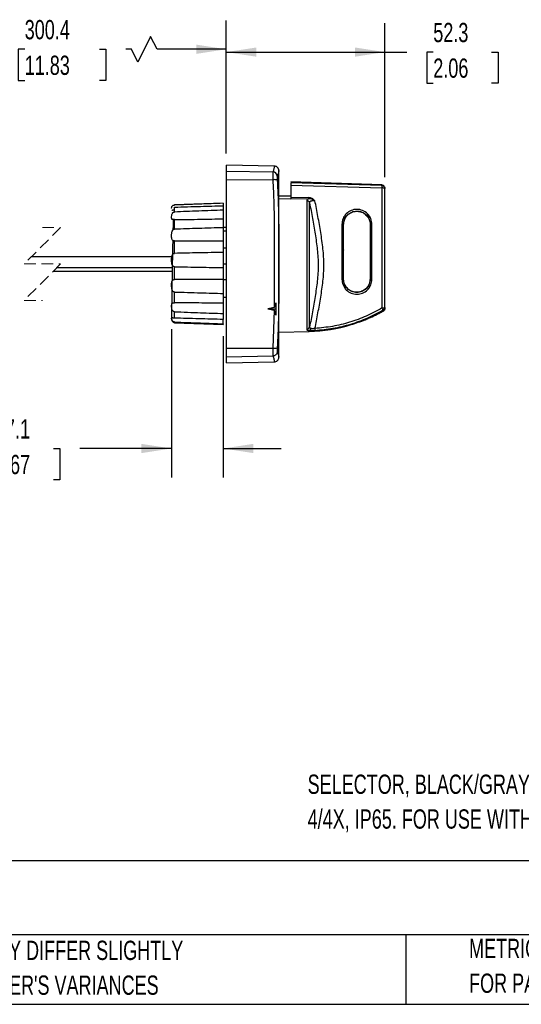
# Model space of a CAD drawing. Header units: millimetres. Extents: x 19 to 819, y 19 to 629.
# Tile 2 of 8: x 235 to 400, y 19 to 344. Entities that reach past the tile are written whole.
import ezdxf

# ---------------------------------------------------------------- set-up
doc = ezdxf.new("R2010")
doc.units = ezdxf.units.MM
doc.header["$LTSCALE"] = 3
doc.linetypes.add('HIDDEN', pattern=[1.905, 1.27, -0.635])
doc.layers.add('DIMENSIONS', color=140, linetype='Continuous', lineweight=25)
doc.layers.add('TEXT', color=140, linetype='Continuous', lineweight=25)
doc.styles.add('SLDTEXTSTYLE0', font='TXT', dxfattribs={"width": 0.7})
doc.dimstyles.new('SLDDIMSTYLE1', dxfattribs={"dimtxt": 6.474023, "dimasz": 9.906, "dimexe": 0, "dimexo": 0.0625, "dimgap": 1.618506, "dimtad": 0, "dimtih": 1, "dimtoh": 1, "dimrnd": 1e-09, "dimzin": 12, "dimdsep": 46, "dimtxsty": 'SLDTEXTSTYLE0', "dimsah": 1, "dimcen": 0.09, "dimadec": 0, "dimazin": 3, "dimtfac": 1, "dimtofl": 0, "dimtmove": 0, "dimatfit": 3, "dimfxl": 0, "dimfrac": 2, "dimtolj": 1, "dimtzin": 12, "dimarcsym": 0})
doc.dimstyles.new('SLDDIMSTYLE2', dxfattribs={"dimtxt": 6.474023, "dimasz": 9.906, "dimexe": 0, "dimexo": 0.0625, "dimgap": 1.618506, "dimtad": 0, "dimtih": 1, "dimtoh": 1, "dimrnd": 1e-09, "dimzin": 12, "dimdsep": 46, "dimtxsty": 'SLDTEXTSTYLE0', "dimsah": 1, "dimcen": 0.09, "dimadec": 0, "dimazin": 3, "dimtfac": 1, "dimtmove": 0, "dimatfit": 0, "dimfxl": 0, "dimfrac": 2, "dimtolj": 1, "dimtzin": 12, "dimarcsym": 0})

# ---------------------------------------------------------------- blocks, each defined once
blk = doc.blocks.new('SW_NOTE_0_1')
at = {"layer": 'TEXT', "color": 0, "char_height": 6.35, "attachment_point": 1, "style": 'SLDTEXTSTYLE0'}
for s, insert in [('SELECTOR, BLACK/GRAY, EXTERNAL FRONT MOUNT, 2-POSITION, LOCKABLE IN OFF ONLY, DEFEATABLE, NEMA', (0, 8.19)), ('4/4X, IP65. FOR USE WITH MPW80 SERIES MANUAL MOTOR PROTECTORS. 330mm SHAFT INCLUDED.', (0, -3.28))]:
    blk.add_mtext(s, dxfattribs=dict(at, insert=insert))
blk = doc.blocks.new('SW_NOTE_0_4')
at = {"layer": 'TEXT', "color": 0, "char_height": 6.35, "attachment_point": 1, "style": 'SLDTEXTSTYLE0'}
for s, insert in [('PART DIMENSIONS MAY DIFFER SLIGHTLY', (0, 8.19)), ("DUE TO MANUFACTURER'S VARIANCES", (0, -3.28))]:
    blk.add_mtext(s, dxfattribs=dict(at, insert=insert))
blk = doc.blocks.new('SW_NOTE_0_7')
at = {"layer": 'TEXT', "color": 0, "char_height": 6.35, "attachment_point": 1, "style": 'SLDTEXTSTYLE0'}
for s, insert in [('METRIC UNITS USED', (0, 8.19)), ('FOR PART DESIGN', (0, -3.28))]:
    blk.add_mtext(s, dxfattribs=dict(at, insert=insert))
blk = doc.blocks.new('_D_2')
at = {"layer": 'DIMENSIONS'}
for p, q in [((191.63, 283.13), (191.63, 343.42)), ((302.75, 299.48), (302.75, 343.42)), ((277.78, 338.12), (273.54, 329.66)), ((279.89, 333.89), (277.78, 338.12)), ((191.63, 333.89), (227.48, 333.89)), ((236.25, 333.89), (234.08, 333.89)), ((234.08, 333.89), (234.08, 323.6)), ((260.88, 333.89), (263.05, 333.89)), ((263.05, 333.89), (263.05, 323.6)), ((271.43, 333.89), (269.65, 333.89)), ((273.54, 329.66), (271.43, 333.89)), ((302.75, 333.89), (279.89, 333.89)), ((234.08, 323.6), (236.25, 323.6)), ((263.05, 323.6), (260.88, 323.6))]:
    blk.add_line(p, q, dxfattribs=at)
for points in [[(191.63, 333.89), (201.54, 332.37), (201.54, 335.42)], [(302.75, 333.89), (292.85, 335.42), (292.85, 332.37)]]:
    blk.add_solid(points, dxfattribs=at)
at = {"layer": 'DIMENSIONS', "char_height": 6.35, "attachment_point": 1, "style": 'SLDTEXTSTYLE0'}
for s, insert in [('300.4', (236.25, 343.53)), ('11.83', (236.25, 331.79))]:
    blk.add_mtext(s, dxfattribs=dict(at, insert=insert))
blk = doc.blocks.new('_D_3')
at = {"layer": 'DIMENSIONS'}
for p, q in [((284.65, 241.65), (284.65, 192.76)), ((301.75, 239.31), (301.75, 192.76)), ((226.45, 202.28), (224.28, 202.28)), ((224.28, 202.28), (224.28, 191.99)), ((245.69, 202.28), (247.87, 202.28)), ((247.87, 202.28), (247.87, 191.99)), ((284.65, 202.28), (254.47, 202.28)), ((301.75, 202.28), (320.8, 202.28)), ((224.28, 191.99), (226.45, 191.99)), ((247.87, 191.99), (245.69, 191.99))]:
    blk.add_line(p, q, dxfattribs=at)
for points in [[(284.65, 202.28), (274.75, 203.8), (274.75, 200.76)], [(301.75, 202.28), (311.66, 200.76), (311.66, 203.8)]]:
    blk.add_solid(points, dxfattribs=at)
at = {"layer": 'DIMENSIONS', "char_height": 6.35, "attachment_point": 1, "style": 'SLDTEXTSTYLE0'}
for s, insert in [('17.1', (226.45, 211.92)), ('0.67', (226.45, 200.18))]:
    blk.add_mtext(s, dxfattribs=dict(at, insert=insert))
blk = doc.blocks.new('_D_4')
at = {"layer": 'DIMENSIONS'}
for p, q in [((302.75, 299.48), (302.75, 342.48)), ((355.05, 291.78), (355.05, 342.48)), ((302.75, 332.96), (355.05, 332.96)), ((355.05, 332.96), (362.24, 332.96)), ((371.01, 332.96), (368.84, 332.96)), ((368.84, 332.96), (368.84, 322.67)), ((390.25, 332.96), (392.42, 332.96)), ((392.42, 332.96), (392.42, 322.67)), ((368.84, 322.67), (371.01, 322.67)), ((392.42, 322.67), (390.25, 322.67))]:
    blk.add_line(p, q, dxfattribs=at)
for points in [[(302.75, 332.96), (312.66, 331.43), (312.66, 334.48)], [(355.05, 332.96), (345.15, 334.48), (345.15, 331.43)]]:
    blk.add_solid(points, dxfattribs=at)
at = {"layer": 'DIMENSIONS', "char_height": 6.35, "attachment_point": 1, "style": 'SLDTEXTSTYLE0'}
for s, insert in [('52.3', (371.01, 342.59)), ('2.06', (371.01, 330.85))]:
    blk.add_mtext(s, dxfattribs=dict(at, insert=insert))

msp = doc.modelspace()

# ---------------------------------------------------------------- linework, layer by layer
for p, q in [((318.578, 295.398), (302.753, 295.674)), ((302.753, 293.735), (302.753, 295.674)), ((302.753, 293.735), (318.08, 293.47)), ((302.753, 290.924), (302.753, 293.735)), ((320.053, 267.303), (320.053, 293.122)), ((302.753, 235.321), (302.753, 290.924)), ((302.753, 290.924), (318.08, 290.886)), ((354.088, 289.156), (324.053, 290.205)), ((354.088, 288.965), (324.053, 289.9)), ((324.053, 289.9), (324.053, 289.12)), ((324.053, 289.12), (324.053, 285.094)), ((324.053, 289.12), (354.088, 288.173)), ((354.088, 289.156), (354.088, 288.965)), ((354.088, 288.173), (354.088, 248.611)), ((355.053, 273.028), (355.053, 287.973)), ((285.602, 282.519), (285.591, 282.492)), ((301.753, 283.122), (285.618, 282.559)), ((285.618, 282.552), (285.618, 282.559)), ((285.618, 282.539), (285.618, 282.552)), ((301.753, 283.122), (301.753, 283.111)), ((301.753, 283.111), (301.753, 282.285)), ((324.053, 285.457), (320.053, 285.422)), ((320.053, 284.663), (324.053, 284.553)), ((324.053, 285.094), (329.905, 284.988)), ((324.053, 285.094), (324.053, 284.697)), ((324.053, 284.553), (324.053, 284.697)), ((324.053, 284.697), (329.909, 284.589)), ((329.265, 283.987), (329.265, 241.553)), ((330.217, 242.32), (330.217, 283.244)), ((285.618, 280.241), (285.618, 281.843)), ((301.753, 282.323), (301.753, 280.845)), ((301.753, 280.845), (301.753, 277.993)), ((285.618, 274.553), (285.618, 277.722)), ((301.753, 277.993), (301.753, 275.069)), ((340.872, 276.162), (340.861, 268.122)), ((341.343, 268.122), (341.354, 276.122)), ((341.429, 276.122), (341.354, 276.122)), ((350.178, 276.122), (350.24, 276.122)), ((302.753, 275.122), (301.753, 275.122)), ((301.753, 275.069), (301.753, 270.717)), ((301.753, 274.017), (302.753, 274.017)), ((355.053, 273.028), (355.051, 273.029)), ((355.053, 273.011), (355.053, 273.028)), ((285.618, 266.6), (285.618, 270.71)), ((301.753, 270.717), (301.753, 266.927)), ((302.753, 271.219), (302.748, 271.219)), ((341.364, 267.725), (341.366, 271.519)), ((341.42, 271.497), (341.366, 271.519)), ((302.753, 268.291), (301.753, 268.291)), ((301.753, 266.927), (301.753, 261.938)), ((320.053, 233.122), (320.053, 267.303)), ((340.861, 268.122), (340.878, 258.072)), ((341.343, 268.122), (340.861, 268.122)), ((341.36, 258.122), (341.343, 268.122)), ((341.364, 267.725), (341.418, 267.701)), ((341.419, 265.245), (341.418, 267.701)), ((355.051, 266.23), (355.053, 266.229)), ((355.053, 248.806), (355.053, 266.229)), ((238.577, 265.622), (284.804, 265.622)), ((301.753, 263.122), (302.753, 263.122)), ((284.881, 260.622), (245.602, 260.622)), ((284.9, 261.822), (246.802, 261.822)), ((285.618, 257.958), (285.618, 262.194)), ((301.753, 261.938), (301.753, 258.031)), ((301.753, 258.031), (301.753, 253.393)), ((301.753, 257.953), (302.753, 257.953)), ((341.36, 258.122), (341.435, 258.122)), ((350.171, 258.122), (350.233, 258.122)), ((285.618, 250.34), (285.618, 253.863)), ((301.753, 253.393), (301.753, 250.143)), ((302.748, 255.026), (302.753, 255.025)), ((301.753, 252.122), (302.753, 252.122)), ((301.753, 250.143), (301.753, 246.774)), ((319.053, 250.302), (319.053, 248.294)), ((285.618, 245.253), (285.618, 247.365)), ((301.753, 246.774), (301.753, 244.826)), ((318.519, 248.799), (316.413, 248.294)), ((316.413, 248.294), (318.506, 247.846)), ((316.413, 248.294), (319.053, 248.294)), ((318.506, 247.846), (318.08, 235.358)), ((319.053, 248.294), (319.053, 246.212)), ((353.038, 246.795), (353.053, 246.795)), ((354.54, 247.594), (354.54, 247.953)), ((355.053, 248.467), (355.053, 248.806)), ((284.694, 245.276), (284.689, 245.203)), ((285.618, 243.686), (285.618, 243.988)), ((285.618, 243.685), (301.753, 243.122)), ((301.753, 243.394), (301.753, 244.826)), ((301.753, 243.394), (301.753, 243.122)), ((320.053, 240.622), (330.053, 240.884)), ((330.053, 241.136), (330.053, 240.884)), ((343.957, 243.115), (343.936, 243.115)), ((302.753, 235.321), (318.08, 235.358)), ((302.753, 232.509), (302.753, 235.321)), ((302.753, 232.509), (318.08, 232.774)), ((302.753, 230.57), (302.753, 232.509)), ((302.753, 230.57), (318.578, 230.846))]:
    msp.add_line(p, q)
at = {"color": 7, "linetype": 'HIDDEN', "lineweight": 18}
for p, q in [((248.089, 275.135), (236.089, 263.135)), ((242.089, 275.147), (248.089, 275.135)), ((236.089, 263.135), (248.089, 263.11)), ((248.089, 263.11), (236.089, 251.11)), ((236.089, 251.11), (242.089, 251.097))]:
    msp.add_line(p, q, dxfattribs=at)
at = {"flags": 128}
for points in [[(341.42, 271.497), (341.423, 273.811), (341.429, 276.122)], [(350.178, 276.122), (350.188, 270.122), (350.186, 264.114), (350.171, 258.122)], [(341.435, 258.122), (341.428, 260.493), (341.423, 262.867), (341.419, 265.245)], [(284.793, 255.123), (284.76, 253.039), (284.72, 250.498), (284.703, 249.377)]]:
    msp.add_lwpolyline(points, dxfattribs=at)
for centre, radius, start, end in [((318.044, 291.963), 1.507, 4.97292, 88.65671), ((219.925, 293.122), 100.127, 360, 0.45082), ((335.286, 284.847), 5.383, 178.50161, 182.74839), ((340.978, 274.517), 1.648, 76.82028, 93.70174), ((350.636, 274.369), 1.797, 86.13879, 102.7325), ((340.984, 259.402), 1.334, 265.44652, 286.38561), ((328.664, 293.989), 53.123, 297.3287, 299.14934), ((329.251, 242.545), 0.992, 270.82419, 346.90828), ((328.662, 293.994), 53.128, 271.50002, 286.73168), ((320.703, 241.039), 11.313, 0.35798, 4.06486), ((318.587, 238.587), 3.269, 261.06364, 287.05121), ((219.925, 233.122), 100.127, 359.54918, 0)]:
    msp.add_arc(centre, radius, start, end)
for points, knots in [([(318.576, 295.398), (318.575, 295.382), (318.573, 295.328), (318.564, 295.204), (318.541, 295.006), (318.492, 294.729), (318.406, 294.374), (318.271, 293.943), (318.147, 293.636), (318.08, 293.47)], [0, 0, 0, 0, 0.0236529, 0.0818123, 0.185086, 0.3231563, 0.5037513, 0.7320495, 1, 1, 1, 1]), ([(320.05, 293.91), (320.029, 294.096), (319.997, 294.381), (319.813, 294.725), (319.623, 294.961), (319.388, 295.153), (319.047, 295.34), (318.762, 295.375), (318.576, 295.398)], [0, 0, 0, 0, 0.2398045, 0.3685844, 0.5000002, 0.6314177, 0.7601959, 1, 1, 1, 1]), ([(318.08, 293.47), (318.071, 293.37), (318.046, 293.084), (318.049, 292.54), (318.055, 291.779), (318.071, 291.204), (318.08, 290.886)], [0, 0, 0, 0, 0.1163646, 0.3331333, 0.631274, 1, 1, 1, 1]), ([(320.05, 293.91), (320.045, 293.844), (320.027, 293.58), (319.9, 292.958), (319.685, 292.434), (319.546, 292.094)], [0, 0, 0, 0, 0.10429747, 0.4194075, 1, 1, 1, 1]), ([(319.546, 290.782), (319.501, 290.806), (319.357, 290.881), (319.027, 290.889), (318.586, 290.911), (318.253, 290.895), (318.08, 290.886)], [0, 0, 0, 0, 0.100658, 0.3268151, 0.6500725, 1, 1, 1, 1]), ([(318.08, 290.886), (318.205, 288.302), (318.457, 283.074), (318.553, 275.325), (318.573, 269.088), (318.576, 264.294), (318.576, 260.983), (318.573, 257.785), (318.565, 254.714), (318.551, 251.742), (318.529, 249.732), (318.519, 248.799)], [0, 0, 0, 0, 0.1844041, 0.3729587, 0.5521854, 0.6289215, 0.7146031, 0.7881769, 0.8568135, 0.9334758, 1, 1, 1, 1]), ([(319.546, 292.094), (319.537, 292.046), (319.511, 291.903), (319.515, 291.622), (319.52, 291.233), (319.537, 290.941), (319.546, 290.782)], [0, 0, 0, 0, 0.1117991, 0.3317721, 0.6384307, 1, 1, 1, 1]), ([(319.546, 290.782), (319.692, 287.65), (319.98, 281.493), (320.043, 272.258), (320.053, 263.095), (320.043, 253.942), (319.979, 244.729), (319.692, 238.588), (319.546, 235.462)], [0, 0, 0, 0, 0.1700116, 0.3340968, 0.5005834, 0.6667654, 0.8303349, 1, 1, 1, 1]), ([(354.871, 288.512), (354.846, 288.616), (354.761, 288.982), (354.368, 289.083), (354.088, 289.156)], [0, 0, 0, 0, 0.2859428, 1, 1, 1, 1]), ([(354.088, 288.173), (354.091, 288.286), (354.095, 288.464), (354.096, 288.699), (354.097, 288.851), (354.09, 288.937), (354.088, 288.965)], [0, 0, 0, 0, 0.4261949, 0.674365, 0.8922511, 1, 1, 1, 1]), ([(354.088, 288.965), (354.215, 288.946), (354.47, 288.909), (354.788, 288.678), (355.01, 288.355), (355.038, 288.1), (355.053, 287.973)], [0, 0, 0, 0, 0.250842, 0.5011831, 0.750831, 1, 1, 1, 1]), ([(355.053, 287.973), (355.03, 288), (354.96, 288.085), (354.735, 288.117), (354.443, 288.166), (354.213, 288.171), (354.088, 288.173)], [0, 0, 0, 0, 0.1035541, 0.3189155, 0.6314623, 1, 1, 1, 1]), ([(284.728, 281.557), (284.716, 281.552), (284.608, 281.499), (284.761, 281.928), (284.846, 282.117), (285.046, 282.335), (285.239, 282.454), (285.437, 282.524), (285.562, 282.535), (285.618, 282.539)], [0, 0, 0, 0, 0.0224883, 0.2167, 0.4435619, 0.5967303, 0.7541607, 0.8911452, 1, 1, 1, 1]), ([(301.753, 283.111), (299.05, 283.016), (293.672, 282.826), (288.293, 282.635), (285.618, 282.539)], [0, 0, 0, 0, 0.5025605, 1, 1, 1, 1]), ([(329.909, 284.589), (329.721, 284.527), (329.403, 284.423), (329.305, 284.113), (329.265, 283.987)], [0, 0, 0, 0, 0.5936786, 1, 1, 1, 1]), ([(330.217, 283.244), (330.184, 283.342), (330.116, 283.545), (329.886, 283.785), (329.592, 283.95), (329.372, 283.974), (329.265, 283.987)], [0, 0, 0, 0, 0.2360737, 0.4907816, 0.750939, 1, 1, 1, 1]), ([(331.98, 283.97), (331.684, 284.233), (331.238, 284.629), (330.496, 284.932), (330.102, 284.969), (329.905, 284.988)], [0, 0, 0, 0, 0.49953238, 0.75008441, 1, 1, 1, 1]), ([(331.98, 283.97), (331.627, 284.148), (330.972, 284.479), (330.244, 284.554), (329.909, 284.589)], [0, 0, 0, 0, 0.5399667, 1, 1, 1, 1]), ([(330.217, 283.244), (330.228, 283.382), (330.246, 283.591), (330.458, 283.791), (330.675, 283.9), (330.948, 283.97), (331.265, 284.003), (331.615, 284.005), (331.857, 283.982), (331.98, 283.97)], [0, 0, 0, 0, 0.18197239, 0.27743363, 0.38721386, 0.51691168, 0.664773, 0.82781369, 1, 1, 1, 1]), ([(330.217, 283.244), (330.535, 281.543), (331.173, 278.133), (332.054, 273.002), (332.805, 267.854), (333.169, 262.657), (332.798, 257.477), (332.048, 252.37), (331.17, 247.323), (330.534, 243.983), (330.217, 242.32)], [0, 0, 0, 0, 0.1255075, 0.2516278, 0.3776194, 0.5028234, 0.6285153, 0.7533934, 0.8771989, 1, 1, 1, 1]), ([(331.988, 241.841), (332.321, 243.549), (332.99, 246.981), (333.909, 252.168), (334.688, 257.425), (335.056, 262.773), (334.687, 268.139), (333.906, 273.45), (332.983, 278.724), (332.314, 282.224), (331.98, 283.97)], [0, 0, 0, 0, 0.1226033, 0.2462661, 0.3710393, 0.4967971, 0.6229129, 0.7489948, 0.8748248, 1, 1, 1, 1]), ([(285.618, 277.722), (285.542, 277.722), (285.402, 277.721), (285.192, 277.732), (284.989, 277.756), (284.731, 277.895), (284.67, 278.429), (284.696, 279.011), (284.833, 279.587), (285.031, 279.927), (285.229, 280.117), (285.433, 280.22), (285.562, 280.235), (285.618, 280.241)], [0, 0, 0, 0, 0.0623983, 0.1158096, 0.1723816, 0.2316324, 0.3394554, 0.5720433, 0.7305805, 0.8164779, 0.8932353, 0.9538522, 1, 1, 1, 1]), ([(284.785, 280.859), (284.786, 280.858), (284.816, 280.8), (284.986, 280.923), (285.155, 280.933), (285.353, 280.976), (285.508, 280.988), (285.597, 280.991), (285.618, 280.992)], [0, 0, 0, 0, 0.0024324, 0.2309322, 0.4440355, 0.6875084, 0.9244175, 1, 1, 1, 1]), ([(285.618, 281.843), (288.505, 281.927), (293.884, 282.084), (299.262, 282.247), (301.753, 282.323)], [0, 0, 0, 0, 0.5368184, 1, 1, 1, 1]), ([(301.753, 280.845), (299.05, 280.747), (293.671, 280.553), (288.293, 280.345), (285.618, 280.241)], [0, 0, 0, 0, 0.5025471, 1, 1, 1, 1]), ([(350.757, 276.162), (350.681, 276.81), (350.53, 278.105), (349.386, 279.753), (347.749, 280.857), (345.802, 281.241), (343.86, 280.847), (342.233, 279.743), (341.098, 278.099), (340.947, 276.808), (340.872, 276.162)], [0, 0, 0, 0, 0.1251255, 0.2502839, 0.3755923, 0.500853, 0.6258468, 0.7505209, 0.8751253, 1, 1, 1, 1]), ([(341.354, 276.122), (341.422, 276.701), (341.559, 277.859), (342.584, 279.329), (344.045, 280.313), (345.787, 280.662), (347.529, 280.32), (349.012, 279.338), (349.942, 277.95), (350.222, 276.804), (350.237, 276.226), (350.24, 276.122)], [0, 0, 0, 0, 0.1248551, 0.2494273, 0.3740637, 0.499013, 0.6242193, 0.7494669, 0.8745697, 0.9774738, 1, 1, 1, 1]), ([(341.429, 276.122), (341.479, 276.615), (341.579, 277.6), (342.341, 278.91), (343.459, 279.901), (344.852, 280.463), (346.339, 280.528), (347.621, 280.165), (348.286, 279.697), (348.552, 279.51)], [0, 0, 0, 0, 0.15040355, 0.30077318, 0.45140805, 0.60182307, 0.75152084, 0.90060596, 1, 1, 1, 1]), ([(348.552, 279.51), (348.904, 279.162), (349.607, 278.468), (350.102, 277.227), (350.157, 276.43), (350.178, 276.122)], [0, 0, 0, 0, 0.38066799, 0.76108916, 1, 1, 1, 1]), ([(285.245, 277.701), (285.219, 276.912), (285.18, 275.755), (285.153, 274.598), (285.145, 274.23)], [0, 0, 0, 0, 0.6825683, 1, 1, 1, 1]), ([(285.618, 277.722), (288.505, 277.766), (293.884, 277.848), (299.262, 277.947), (301.753, 277.993)], [0, 0, 0, 0, 0.5368156, 1, 1, 1, 1]), ([(350.24, 276.122), (350.246, 273.121), (350.258, 267.121), (350.241, 261.121), (350.233, 258.122)], [0, 0, 0, 0, 0.50022717, 1, 1, 1, 1]), ([(350.75, 258.072), (350.759, 261.086), (350.775, 267.116), (350.763, 273.146), (350.757, 276.162)], [0, 0, 0, 0, 0.4998498, 1, 1, 1, 1]), ([(285.618, 270.71), (285.542, 270.714), (285.397, 270.723), (285.179, 270.794), (284.951, 270.949), (284.729, 271.356), (284.679, 272.141), (284.686, 273.028), (284.824, 273.787), (285.025, 274.198), (285.225, 274.415), (285.431, 274.53), (285.562, 274.546), (285.618, 274.553)], [0, 0, 0, 0, 0.0480917, 0.0911651, 0.143295, 0.2184634, 0.3731091, 0.6319457, 0.7809071, 0.8548355, 0.9172304, 0.9645675, 1, 1, 1, 1]), ([(301.753, 275.069), (299.05, 274.988), (293.671, 274.827), (288.293, 274.644), (285.618, 274.553)], [0, 0, 0, 0, 0.50254048, 1, 1, 1, 1]), ([(355.051, 266.23), (355.052, 266.897), (355.054, 269.163), (355.052, 271.429), (355.051, 273.029)], [0, 0, 0, 0, 0.2941252, 1, 1, 1, 1]), ([(285.067, 270.896), (285.047, 269.909), (284.998, 267.551), (284.951, 264.861), (284.922, 263.157), (284.917, 262.824)], [0, 0, 0, 0, 0.366842, 0.8762664, 1, 1, 1, 1]), ([(285.618, 270.71), (288.505, 270.705), (293.883, 270.695), (299.262, 270.71), (301.753, 270.717)], [0, 0, 0, 0, 0.5368242, 1, 1, 1, 1]), ([(285.618, 262.194), (285.541, 262.203), (285.39, 262.22), (285.166, 262.347), (284.941, 262.599), (284.738, 263.147), (284.678, 264.079), (284.68, 265.082), (284.82, 265.884), (285.025, 266.281), (285.227, 266.481), (285.433, 266.582), (285.562, 266.594), (285.618, 266.6)], [0, 0, 0, 0, 0.0440326, 0.0861593, 0.1432433, 0.2341044, 0.4129905, 0.6738714, 0.8082737, 0.8721961, 0.9261652, 0.9680538, 1, 1, 1, 1]), ([(301.753, 266.927), (299.05, 266.879), (293.671, 266.783), (288.293, 266.661), (285.618, 266.6)], [0, 0, 0, 0, 0.5025457, 1, 1, 1, 1]), ([(284.917, 262.824), (284.9, 261.822), (284.863, 259.604), (284.823, 257.036), (284.798, 255.471), (284.793, 255.123)], [0, 0, 0, 0, 0.3903532, 0.8641603, 1, 1, 1, 1]), ([(285.618, 262.194), (288.505, 262.141), (293.883, 262.043), (299.262, 261.971), (301.753, 261.938)], [0, 0, 0, 0, 0.53683764, 1, 1, 1, 1]), ([(285.618, 253.863), (285.54, 253.874), (285.385, 253.897), (285.162, 254.052), (284.941, 254.341), (284.745, 254.921), (284.681, 255.829), (284.673, 256.75), (284.817, 257.444), (285.032, 257.746), (285.237, 257.884), (285.437, 257.948), (285.562, 257.955), (285.618, 257.958)], [0, 0, 0, 0, 0.04687158, 0.09341234, 0.15896852, 0.26363154, 0.45667608, 0.7055252, 0.82031422, 0.87484535, 0.92448869, 0.96651398, 1, 1, 1, 1]), ([(301.753, 258.031), (299.05, 258.025), (293.672, 258.014), (288.293, 257.977), (285.618, 257.958)], [0, 0, 0, 0, 0.5025588, 1, 1, 1, 1]), ([(340.878, 258.072), (340.954, 257.427), (341.105, 256.139), (342.24, 254.498), (343.865, 253.395), (345.807, 253.003), (347.752, 253.389), (349.384, 254.491), (350.523, 256.136), (350.675, 257.427), (350.75, 258.072)], [0, 0, 0, 0, 0.1248462, 0.2494539, 0.3743072, 0.4994925, 0.6248505, 0.7500713, 0.87506, 1, 1, 1, 1]), ([(345.803, 253.707), (345.222, 253.773), (344.062, 253.904), (342.672, 254.866), (341.987, 255.81), (341.499, 256.857), (341.424, 257.542), (341.36, 258.122)], [0, 0, 0, 0, 0.2504111, 0.5001762, 0.7053844, 0.7501923, 1, 1, 1, 1]), ([(345.803, 253.772), (345.315, 253.82), (344.34, 253.915), (343.038, 254.657), (342.048, 255.754), (341.515, 256.98), (341.458, 257.796), (341.435, 258.122)], [0, 0, 0, 0, 0.2138273, 0.4272306, 0.6412056, 0.8565751, 1, 1, 1, 1]), ([(350.233, 258.122), (350.165, 257.544), (350.028, 256.388), (349.004, 254.93), (347.542, 253.909), (346.383, 253.774), (345.803, 253.707)], [0, 0, 0, 0, 0.2496405, 0.4993586, 0.7495394, 1, 1, 1, 1]), ([(350.171, 258.122), (350.127, 257.627), (350.072, 257.022), (349.838, 256.468), (349.796, 256.368)], [0, 0, 0, 0, 0.8182366, 1, 1, 1, 1]), ([(350.233, 258.122), (350.247, 258.115), (350.275, 258.1), (350.33, 258.094), (350.396, 258.085), (350.477, 258.08), (350.596, 258.073), (350.689, 258.072), (350.75, 258.072)], [0, 0, 0, 0, 0.0868599, 0.1830713, 0.3134742, 0.4711432, 0.645706, 1, 1, 1, 1]), ([(285.618, 253.863), (288.505, 253.772), (293.883, 253.604), (299.262, 253.459), (301.753, 253.393)], [0, 0, 0, 0, 0.5368459, 1, 1, 1, 1]), ([(349.796, 256.368), (349.552, 255.937), (349.063, 255.075), (347.84, 254.19), (346.696, 253.809), (346.004, 253.78), (345.803, 253.772)], [0, 0, 0, 0, 0.2930279, 0.5866623, 0.8795371, 1, 1, 1, 1]), ([(285.618, 247.365), (285.54, 247.377), (285.386, 247.4), (285.165, 247.547), (284.948, 247.812), (284.752, 248.312), (284.691, 249.023), (284.65, 249.689), (284.831, 250.148), (285.053, 250.274), (285.249, 250.319), (285.441, 250.338), (285.563, 250.339), (285.618, 250.34)], [0, 0, 0, 0, 0.0580929, 0.1151703, 0.1934109, 0.3117563, 0.5096801, 0.724357, 0.808959, 0.8560885, 0.9087213, 0.9586646, 1, 1, 1, 1]), ([(301.753, 250.143), (299.05, 250.181), (293.672, 250.257), (288.293, 250.312), (285.618, 250.34)], [0, 0, 0, 0, 0.5025699, 1, 1, 1, 1]), ([(318.519, 248.799), (318.535, 248.806), (318.578, 248.822), (318.671, 248.925), (318.896, 249.403), (318.982, 249.896), (319.053, 250.302)], [0, 0, 0, 0, 0.0322974, 0.0839508, 0.2472865, 1, 1, 1, 1]), ([(284.703, 249.377), (284.699, 249.097), (284.687, 248.338), (284.671, 247.246), (284.657, 246.219), (284.654, 245.672), (284.653, 245.457)], [0, 0, 0, 0, 0.2141371, 0.581259, 0.8359413, 1, 1, 1, 1]), ([(285.618, 247.365), (288.505, 247.255), (293.883, 247.05), (299.262, 246.862), (301.753, 246.774)], [0, 0, 0, 0, 0.5368427, 1, 1, 1, 1]), ([(319.053, 246.212), (318.993, 246.72), (318.928, 247.265), (318.635, 247.752), (318.573, 247.823), (318.522, 247.841), (318.506, 247.846)], [0, 0, 0, 0, 0.8460944, 0.9087612, 0.9722494, 1, 1, 1, 1]), ([(354.088, 248.611), (352.375, 247.673), (348.954, 245.8), (343.454, 243.816), (337.79, 242.396), (333.926, 242.026), (331.988, 241.841)], [0, 0, 0, 0, 0.2508614, 0.5012414, 0.749839, 1, 1, 1, 1]), ([(354.54, 247.953), (352.803, 247.008), (349.319, 245.114), (343.717, 243.108), (337.936, 241.671), (333.993, 241.297), (332.016, 241.109)], [0, 0, 0, 0, 0.2495099, 0.5003302, 0.7494043, 1, 1, 1, 1]), ([(343.936, 243.115), (345.489, 243.621), (348.608, 244.636), (351.557, 246.074), (353.038, 246.795)], [0, 0, 0, 0, 0.4978552, 1, 1, 1, 1]), ([(353.038, 246.795), (351.584, 246.045), (350.124, 245.291), (348.579, 244.748), (348.572, 244.745)], [0, 0, 0, 0, 0.9956992, 1, 1, 1, 1]), ([(354.088, 248.611), (354.213, 248.614), (354.443, 248.618), (354.735, 248.667), (354.959, 248.697), (355.03, 248.779), (355.053, 248.806)], [0, 0, 0, 0, 0.369296, 0.6823427, 0.8976596, 1, 1, 1, 1]), ([(354.54, 247.953), (354.517, 247.978), (354.454, 248.046), (354.357, 248.189), (354.228, 248.383), (354.137, 248.531), (354.088, 248.611)], [0, 0, 0, 0, 0.1258158, 0.3481932, 0.6483609, 1, 1, 1, 1]), ([(355.053, 248.806), (355.046, 248.72), (355.032, 248.546), (354.924, 248.306), (354.761, 248.096), (354.614, 248.001), (354.54, 247.953)], [0, 0, 0, 0, 0.2483455, 0.4974801, 0.7479719, 1, 1, 1, 1]), ([(355.053, 248.467), (355.044, 248.37), (355.027, 248.172), (354.872, 247.843), (354.665, 247.688), (354.54, 247.594)], [0, 0, 0, 0, 0.2764281, 0.5627431, 1, 1, 1, 1]), ([(284.653, 245.457), (284.655, 245.41), (284.658, 245.324), (284.679, 245.241), (284.689, 245.203)], [0, 0, 0, 0, 0.5487118, 1, 1, 1, 1]), ([(285.618, 243.988), (285.541, 243.997), (285.392, 244.015), (285.175, 244.123), (284.962, 244.308), (284.772, 244.629), (284.698, 244.95), (284.69, 245.156), (284.689, 245.203)], [0, 0, 0, 0, 0.1369437, 0.264536, 0.4239331, 0.6335975, 0.9159845, 1, 1, 1, 1]), ([(284.694, 245.276), (284.717, 244.887), (284.757, 244.187), (285.353, 243.84), (285.618, 243.685)], [0, 0, 0, 0, 0.5558797, 1, 1, 1, 1]), ([(285.618, 245.253), (285.542, 245.256), (285.401, 245.262), (285.191, 245.302), (285.004, 245.319), (284.855, 245.422), (284.8, 245.379), (284.795, 245.376)], [0, 0, 0, 0, 0.27190816, 0.50641602, 0.75465249, 0.98128894, 1, 1, 1, 1]), ([(301.753, 244.826), (299.05, 244.9), (293.672, 245.047), (288.293, 245.184), (285.618, 245.253)], [0, 0, 0, 0, 0.5025706, 1, 1, 1, 1]), ([(285.618, 243.988), (288.505, 243.88), (293.883, 243.68), (299.262, 243.485), (301.753, 243.394)], [0, 0, 0, 0, 0.5368305, 1, 1, 1, 1]), ([(329.265, 241.553), (329.318, 241.455), (329.416, 241.276), (329.736, 241.193), (329.937, 241.157), (330.053, 241.136)], [0, 0, 0, 0, 0.3386482, 0.6204104, 1, 1, 1, 1]), ([(330.053, 241.136), (330.121, 241.156), (330.267, 241.197), (330.452, 241.355), (330.605, 241.564), (330.665, 241.731), (330.696, 241.816)], [0, 0, 0, 0, 0.2146286, 0.4589538, 0.7263496, 1, 1, 1, 1]), ([(332.016, 241.109), (331.835, 241.1), (331.479, 241.081), (330.963, 241.077), (330.489, 241.088), (330.192, 241.121), (330.053, 241.136)], [0, 0, 0, 0, 0.27724141, 0.54395755, 0.78713602, 1, 1, 1, 1]), ([(330.696, 241.816), (330.62, 241.838), (330.483, 241.877), (330.258, 242.022), (330.233, 242.205), (330.217, 242.32)], [0, 0, 0, 0, 0.313965, 0.567027, 1, 1, 1, 1]), ([(331.988, 241.841), (331.867, 241.822), (331.632, 241.785), (331.29, 241.763), (330.978, 241.765), (330.785, 241.8), (330.696, 241.816)], [0, 0, 0, 0, 0.281979, 0.5493687, 0.7902734, 1, 1, 1, 1]), ([(318.08, 235.358), (318.071, 235.04), (318.055, 234.464), (318.049, 233.703), (318.046, 233.159), (318.071, 232.873), (318.08, 232.774)], [0, 0, 0, 0, 0.369339, 0.6678303, 0.8839463, 1, 1, 1, 1]), ([(319.546, 234.15), (319.513, 233.976), (319.445, 233.614), (319.1, 233.16), (318.624, 232.844), (318.257, 232.797), (318.08, 232.774)], [0, 0, 0, 0, 0.2402911, 0.49886039, 0.75812465, 1, 1, 1, 1]), ([(319.546, 235.462), (319.537, 235.303), (319.52, 235.01), (319.515, 234.621), (319.511, 234.341), (319.537, 234.198), (319.546, 234.15)], [0, 0, 0, 0, 0.36274587, 0.66919056, 0.88878201, 1, 1, 1, 1]), ([(319.546, 234.15), (319.659, 233.879), (319.846, 233.434), (319.991, 232.855), (320.039, 232.52), (320.048, 232.371), (320.05, 232.334)], [0, 0, 0, 0, 0.4652, 0.7629306, 0.941584, 1, 1, 1, 1]), ([(318.08, 232.774), (318.214, 232.426), (318.428, 231.873), (318.552, 231.215), (318.571, 230.922), (318.576, 230.847)], [0, 0, 0, 0, 0.5591146, 0.88731862, 1, 1, 1, 1]), ([(318.576, 230.846), (318.762, 230.869), (319.047, 230.904), (319.388, 231.091), (319.623, 231.283), (319.813, 231.52), (319.997, 231.863), (320.029, 232.148), (320.05, 232.334)], [0, 0, 0, 0, 0.2398041, 0.3685823, 0.4999998, 0.6314156, 0.7601955, 1, 1, 1, 1])]:
    msp.add_open_spline(points, degree=3, knots=knots)
at = {"layer": 'TEXT'}
for p, q in [((819.15, 66.378), (19.05, 66.378)), ((819.15, 41.91), (19.05, 41.91)), ((361.939, 41.91), (361.939, 19.05)), ((19.05, 19.05), (819.15, 19.05))]:
    msp.add_line(p, q, dxfattribs=at)

# ---------------------------------------------------------------- block references
for name, p in [('SW_NOTE_0_1', (329.571, 86.587)), ('SW_NOTE_0_4', (165.358, 31.821)), ('SW_NOTE_0_7', (382.813, 32.466))]:
    msp.add_blockref(name, p, dxfattribs=at)

# ---------------------------------------------------------------- texts
at = {"layer": 'TEXT', "insert": (23.897, 60.151), "char_height": 11.1125, "attachment_point": 1, "style": 'SLDTEXTSTYLE0'}
msp.add_mtext('WEG ELECTRIC ROTARY HANDLE', dxfattribs=at)

# ---------------------------------------------------------------- dimensions: what is measured, and where the dimension line sits
at = {"layer": 'DIMENSIONS'}
dim = msp.add_linear_dim(base=(302.753, 333.892), p1=(191.633, 279.322), p2=(302.753, 295.674), text='300.4', dimstyle='SLDDIMSTYLE1', dxfattribs=at)
dim.commit()
dim.dimension.update_dxf_attribs({"geometry": '_D_2', "text_midpoint": (248.565, 333.892), "dimtype": 160})
for base, p1, p2, dimstyle, picture, middle in [((355.053, 332.958), (302.753, 295.674), (355.053, 287.973), 'SLDDIMSTYLE1', '_D_4', (380.63, 332.958)), ((301.753, 202.281), (284.653, 245.457), (301.753, 243.122), 'SLDDIMSTYLE2', '_D_3', (236.074, 202.281))]:
    dim = msp.add_linear_dim(base=base, p1=p1, p2=p2, dimstyle=dimstyle, dxfattribs=at)
    dim.commit()
    dim.dimension.update_dxf_attribs({"geometry": picture, "text_midpoint": middle, "dimtype": 160})

doc.saveas('drawing.dxf')
